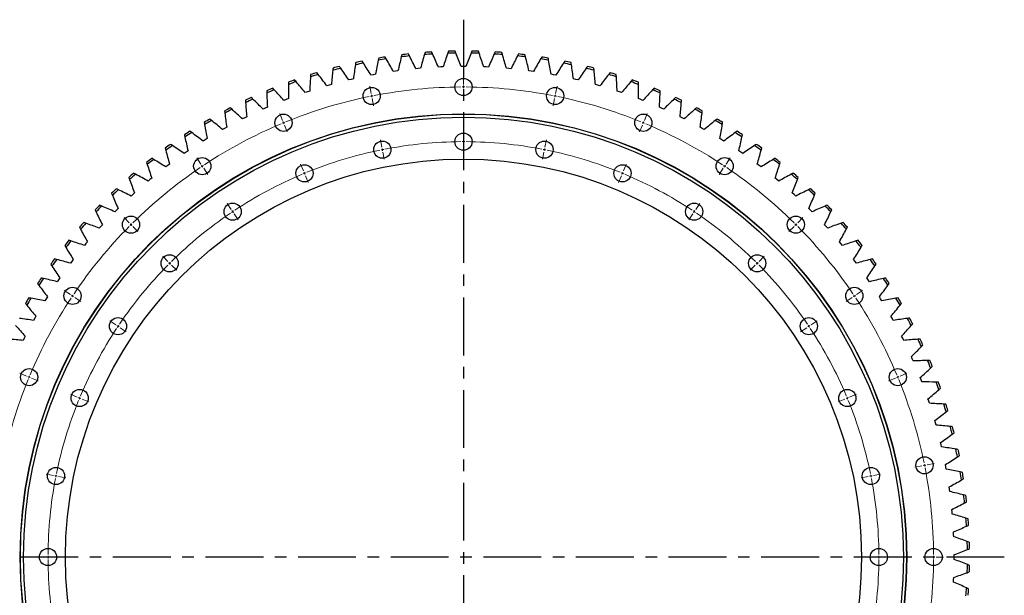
# Model space of a CAD drawing. Header units: millimetres. Extents: x 185 to 11179, y 22946 to 31910.
# Tile 3 of 16: x 2084 to 3974, y 25159 to 26264. Entities that reach past the tile are written whole.
import ezdxf

# ---------------------------------------------------------------- set-up
doc = ezdxf.new("R2010")
doc.units = ezdxf.units.MM
doc.header["$LTSCALE"] = 50
doc.linetypes.add('CENTER', pattern=[10.16, 6.35, -1.27, 1.27, -1.27])

msp = doc.modelspace()

# ---------------------------------------------------------------- linework, layer by layer
at = {"linetype": 'CENTER', "ltscale": 0.35}
for p, q in [((2936, 26264.5), (2936, 24201.2)), ((3974.3, 25232.8), (1897.7, 25232.8))]:
    msp.add_line(p, q, dxfattribs=at)
at = {"color": 7, "linetype": 'Continuous', "lineweight": 25}
for p, q in [((2767.3, 26159.6), (2762.9, 26158.8)), ((2805.8, 26165.8), (2801.3, 26165.2)), ((2810.3, 26166.4), (2805.8, 26165.8)), ((2849, 26170.8), (2844.5, 26170.4)), ((2853.6, 26171.2), (2849, 26170.8)), ((2892.5, 26173.9), (2887.9, 26173.6)), ((2897, 26174), (2892.5, 26173.9)), ((2936, 26174.9), (2931.4, 26174.8)), ((2940.5, 26174.8), (2936, 26174.9)), ((2979.5, 26173.9), (2974.9, 26174)), ((2984, 26173.6), (2979.5, 26173.9)), ((3022.9, 26170.8), (3018.4, 26171.2)), ((3027.4, 26170.4), (3022.9, 26170.8)), ((3066.1, 26165.8), (3061.6, 26166.4)), ((3070.6, 26165.2), (3066.1, 26165.8)), ((3109.1, 26158.8), (3104.6, 26159.6)), ((2720.3, 26149.8), (2715.9, 26148.8)), ((2724.7, 26150.8), (2720.3, 26149.8)), ((2762.9, 26158.8), (2758.4, 26158)), ((3113.5, 26158), (3109.1, 26158.8)), ((3151.6, 26149.8), (3147.2, 26150.8)), ((3156.1, 26148.8), (3151.6, 26149.8)), ((2636.6, 26126), (2632.3, 26124.6)), ((2640.9, 26127.4), (2636.6, 26126)), ((2678.2, 26138.9), (2673.8, 26137.6)), ((2682.5, 26140.1), (2678.2, 26138.9)), ((3193.8, 26138.9), (3189.4, 26140.1)), ((3198.1, 26137.6), (3193.8, 26138.9)), ((3235.3, 26126), (3231, 26127.4)), ((3239.6, 26124.6), (3235.3, 26126)), ((2595.7, 26111.2), (2591.4, 26109.6)), ((2599.9, 26112.9), (2595.7, 26111.2)), ((3276.3, 26111.2), (3272, 26112.9)), ((3280.5, 26109.6), (3276.3, 26111.2)), ((2555.5, 26094.6), (2551.3, 26092.7)), ((2559.6, 26096.4), (2555.5, 26094.6)), ((3316.5, 26094.6), (3312.3, 26096.4)), ((3320.6, 26092.7), (3316.5, 26094.6)), ((2516.1, 26076.1), (2512, 26074)), ((2520.1, 26078.1), (2516.1, 26076.1)), ((3355.9, 26076.1), (3351.8, 26078.1)), ((3359.9, 26074), (3355.9, 26076.1)), ((2477.6, 26055.8), (2473.6, 26053.6)), ((2481.5, 26058), (2477.6, 26055.8)), ((3394.4, 26055.8), (3390.4, 26058)), ((3398.3, 26053.6), (3394.4, 26055.8)), ((2440, 26033.8), (2436.2, 26031.3)), ((2443.9, 26036.1), (2440, 26033.8)), ((3431.9, 26033.8), (3428, 26036.1)), ((3435.7, 26031.3), (3431.9, 26033.8)), ((2403.6, 26010), (2399.9, 26007.4)), ((2407.3, 26012.5), (2403.6, 26010)), ((3468.4, 26010), (3464.6, 26012.5)), ((3472.1, 26007.4), (3468.4, 26010)), ((2368.3, 25984.6), (2364.7, 25981.8)), ((2371.9, 25987.3), (2368.3, 25984.6)), ((3503.7, 25984.6), (3500, 25987.3)), ((3507.3, 25981.8), (3503.7, 25984.6)), ((2334.1, 25957.6), (2330.7, 25954.6)), ((2337.7, 25960.4), (2334.1, 25957.6)), ((3537.8, 25957.6), (3534.3, 25960.4)), ((3541.3, 25954.6), (3537.8, 25957.6)), ((2301.3, 25929), (2298, 25925.9)), ((2304.7, 25932), (2301.3, 25929)), ((3570.6, 25929), (3567.2, 25932)), ((3573.9, 25925.9), (3570.6, 25929)), ((2269.8, 25898.9), (2266.7, 25895.7)), ((2273.1, 25902.1), (2269.8, 25898.9)), ((3602.1, 25898.9), (3598.9, 25902.1)), ((3605.3, 25895.7), (3602.1, 25898.9)), ((2239.8, 25867.5), (2236.8, 25864.1)), ((2242.9, 25870.8), (2239.8, 25867.5)), ((3632.1, 25867.5), (3629.1, 25870.8)), ((3635.2, 25864.1), (3632.1, 25867.5)), ((2214.1, 25838.1), (2211.2, 25834.6)), ((3660.7, 25834.6), (3657.8, 25838.1)), ((2211.2, 25834.6), (2208.3, 25831.1)), ((3663.6, 25831.1), (3660.7, 25834.6)), ((2184.2, 25800.5), (2181.5, 25796.9)), ((2187, 25804.1), (2184.2, 25800.5)), ((3687.7, 25800.5), (3685, 25804.1)), ((3690.4, 25796.9), (3687.7, 25800.5)), ((2158.8, 25765.2), (2156.2, 25761.4)), ((2161.4, 25768.9), (2158.8, 25765.2)), ((3713.2, 25765.2), (3710.6, 25768.9)), ((3715.7, 25761.4), (3713.2, 25765.2)), ((2135, 25728.7), (2132.7, 25724.9)), ((2137.4, 25732.6), (2135, 25728.7)), ((3736.9, 25728.7), (3734.5, 25732.6)), ((3739.3, 25724.9), (3736.9, 25728.7)), ((2113, 25691.2), (2110.8, 25687.2)), ((2115.2, 25695.2), (2113, 25691.2)), ((3759, 25691.2), (3756.7, 25695.2)), ((3761.1, 25687.2), (3759, 25691.2)), ((2092.7, 25652.7), (2090.7, 25648.6)), ((2094.7, 25656.8), (2092.7, 25652.7)), ((3779.3, 25652.7), (3777.2, 25656.8)), ((3781.2, 25648.6), (3779.3, 25652.7)), ((3797.7, 25613.3), (3795.9, 25617.5)), ((3799.5, 25609.2), (3797.7, 25613.3)), ((3814.4, 25573.1), (3812.7, 25577.3)), ((3816, 25568.9), (3814.4, 25573.1)), ((3829.2, 25532.2), (3827.7, 25536.5)), ((3830.6, 25527.9), (3829.2, 25532.2)), ((3842.1, 25490.6), (3840.8, 25495)), ((3843.3, 25486.2), (3842.1, 25490.6)), ((3853, 25448.5), (3851.9, 25452.9)), ((3854, 25444.1), (3853, 25448.5)), ((3862, 25405.9), (3861.1, 25410.4)), ((3862.8, 25401.4), (3862, 25405.9)), ((3869, 25363), (3868.3, 25367.5)), ((3869.6, 25358.5), (3869, 25363)), ((3874, 25319.7), (3873.5, 25324.3)), ((3874.4, 25315.2), (3874, 25319.7)), ((3877, 25276.3), (3876.8, 25280.9)), ((3877.2, 25271.8), (3877, 25276.3)), ((3878, 25232.8), (3878, 25237.4)), ((3878, 25228.3), (3878, 25232.8)), ((3876.8, 25184.8), (3877, 25189.3)), ((3877, 25189.3), (3877.2, 25193.8))]:
    msp.add_line(p, q, dxfattribs=at)
at = {"color": 0, "linetype": 'Continuous', "lineweight": 18}
for p, q in [((2936, 26140.3), (2936, 26154.3)), ((2758.9, 26122.9), (2756.2, 26136.6)), ((2936, 26135.3), (2936, 26137.8)), ((2936, 26135.3), (2936, 26132.8)), ((2936, 26130.3), (2936, 26116.3)), ((3113, 26122.9), (3115.7, 26136.6)), ((2759.9, 26118), (2759.4, 26120.4)), ((2759.9, 26118), (2760.4, 26115.5)), ((2760.9, 26113.1), (2763.6, 26099.3)), ((3111.1, 26113.1), (3108.3, 26099.3)), ((3112, 26118), (3111.5, 26115.5)), ((3112, 26118), (3112.5, 26120.4)), ((2588.7, 26071.2), (2583.3, 26084.2)), ((3283.3, 26071.2), (3288.6, 26084.2)), ((2590.6, 26066.6), (2589.6, 26068.9)), ((2590.6, 26066.6), (2591.6, 26064.3)), ((3281.3, 26066.6), (3280.4, 26064.3)), ((3281.3, 26066.6), (3282.3, 26068.9)), ((2592.5, 26062), (2597.9, 26049.1)), ((2936, 26035.3), (2936, 26049.3)), ((3279.4, 26062), (3274.1, 26049.1)), ((2779.4, 26019.9), (2776.7, 26033.6)), ((2936, 26030.3), (2936, 26032.8)), ((2936, 26030.3), (2936, 26027.8)), ((3092.5, 26019.9), (3095.3, 26033.6)), ((2780.4, 26015), (2779.9, 26017.4)), ((2780.4, 26015), (2780.9, 26012.5)), ((2781.4, 26010.1), (2784.1, 25996.4)), ((2936, 26025.3), (2936, 26011.3)), ((3090.6, 26010.1), (3087.8, 25996.4)), ((3091.5, 26015), (3091.1, 26012.5)), ((3091.5, 26015), (3092, 26017.4)), ((2431.8, 25987.4), (2424, 25999)), ((3440.1, 25987.4), (3447.9, 25999)), ((2434.6, 25983.2), (2433.2, 25985.3)), ((2434.6, 25983.2), (2436, 25981.1)), ((2437.3, 25979.1), (2445.1, 25967.4)), ((2628.9, 25974.2), (2623.5, 25987.2)), ((2630.8, 25969.6), (2629.8, 25971.9)), ((3241.2, 25969.6), (3242.1, 25971.9)), ((3243.1, 25974.2), (3248.4, 25987.2)), ((3434.6, 25979.1), (3426.8, 25967.4)), ((3437.4, 25983.2), (3436, 25981.1)), ((3437.4, 25983.2), (3438.8, 25985.3)), ((2630.8, 25969.6), (2631.7, 25967.3)), ((2632.7, 25965), (2638, 25952.1)), ((3239.2, 25965), (3233.9, 25952.1)), ((3241.2, 25969.6), (3240.2, 25967.3)), ((2490.1, 25900.1), (2482.3, 25911.7)), ((2492.9, 25895.9), (2491.5, 25898)), ((2492.9, 25895.9), (2494.3, 25893.8)), ((3379, 25895.9), (3377.6, 25893.8)), ((3379, 25895.9), (3380.4, 25898)), ((3381.8, 25900.1), (3389.6, 25911.7)), ((2294.3, 25874.5), (2284.4, 25884.4)), ((2495.7, 25891.8), (2503.5, 25880.1)), ((3376.3, 25891.8), (3368.5, 25880.1)), ((3577.7, 25874.5), (3587.6, 25884.4)), ((2297.8, 25871), (2296, 25872.7)), ((2297.8, 25871), (2299.6, 25869.2)), ((2301.3, 25867.4), (2311.2, 25857.5)), ((3570.6, 25867.4), (3560.7, 25857.5)), ((3574.1, 25871), (3572.4, 25869.2)), ((3574.1, 25871), (3575.9, 25872.7)), ((2368.5, 25800.3), (2358.6, 25810.2)), ((3503.4, 25800.3), (3513.3, 25810.2)), ((2372, 25796.7), (2370.3, 25798.5)), ((2372, 25796.7), (2373.8, 25795)), ((2375.6, 25793.2), (2385.5, 25783.3)), ((3496.3, 25793.2), (3486.4, 25783.3)), ((3499.9, 25796.7), (3498.1, 25795)), ((3499.9, 25796.7), (3501.7, 25798.5)), ((2181.4, 25737), (2169.8, 25744.8)), ((3690.5, 25737), (3702.2, 25744.8)), ((2185.6, 25734.2), (2183.5, 25735.6)), ((2185.6, 25734.2), (2187.6, 25732.8)), ((2189.7, 25731.4), (2201.4, 25723.7)), ((3682.2, 25731.4), (3670.6, 25723.7)), ((3686.4, 25734.2), (3684.3, 25732.8)), ((3686.4, 25734.2), (3688.4, 25735.6)), ((2268.7, 25678.7), (2257.1, 25686.4)), ((2272.9, 25675.9), (2270.8, 25677.3)), ((2272.9, 25675.9), (2274.9, 25674.5)), ((2277, 25673.1), (2288.7, 25665.3)), ((3594.9, 25673.1), (3583.3, 25665.3)), ((3599.1, 25675.9), (3597, 25674.5)), ((3599.1, 25675.9), (3601.1, 25677.3)), ((3603.2, 25678.7), (3614.9, 25686.4)), ((2097.5, 25580.1), (2084.6, 25585.5)), ((2102.2, 25578.2), (2099.9, 25579.1)), ((2102.2, 25578.2), (2104.5, 25577.2)), ((2106.8, 25576.3), (2119.7, 25570.9)), ((3765.1, 25576.3), (3752.2, 25570.9)), ((3769.8, 25578.2), (3767.5, 25577.2)), ((3769.8, 25578.2), (3772.1, 25579.1)), ((3774.4, 25580.1), (3787.3, 25585.5)), ((2194.6, 25539.9), (2181.6, 25545.3)), ((2199.2, 25538), (2196.9, 25539)), ((2199.2, 25538), (2201.5, 25537)), ((2203.8, 25536.1), (2216.7, 25530.7)), ((3668.1, 25536.1), (3655.2, 25530.7)), ((3672.8, 25538), (3670.4, 25537)), ((3672.8, 25538), (3675.1, 25539)), ((3677.4, 25539.9), (3690.3, 25545.3)), ((3816.2, 25407.9), (3802.5, 25405.2)), ((3821.1, 25408.9), (3818.7, 25408.4)), ((3821.1, 25408.9), (3823.6, 25409.4)), ((3826, 25409.9), (3839.8, 25412.6)), ((2148.9, 25389.4), (2135.2, 25392.1)), ((2153.8, 25388.4), (2151.3, 25388.9)), ((2153.8, 25388.4), (2156.2, 25387.9)), ((2158.7, 25387.4), (2172.4, 25384.7)), ((3713.2, 25387.4), (3699.5, 25384.7)), ((3718.1, 25388.4), (3715.7, 25387.9)), ((3718.1, 25388.4), (3720.6, 25388.9)), ((3723, 25389.4), (3736.8, 25392.1)), ((2133.5, 25232.8), (2119.5, 25232.8)), ((2138.5, 25232.8), (2136, 25232.8)), ((2138.5, 25232.8), (2141, 25232.8)), ((2143.5, 25232.8), (2157.5, 25232.8)), ((3728.5, 25232.8), (3714.5, 25232.8)), ((3733.5, 25232.8), (3731, 25232.8)), ((3733.5, 25232.8), (3736, 25232.8)), ((3738.5, 25232.8), (3752.5, 25232.8)), ((3833.5, 25232.8), (3819.5, 25232.8)), ((3838.5, 25232.8), (3836, 25232.8)), ((3838.5, 25232.8), (3841, 25232.8)), ((3843.5, 25232.8), (3857.5, 25232.8))]:
    msp.add_line(p, q, dxfattribs=at)
at = {"color": 7, "linetype": 'Continuous', "lineweight": 25}
for centre, radius in [((2936, 26135.3), 16.5), ((2759.9, 26118), 16.5), ((3112, 26118), 16.5), ((2936, 25232.8), 851), ((2936, 25232.8), 850.5), ((2936, 25232.8), 844.5), ((2590.6, 26066.6), 16.5), ((3281.3, 26066.6), 16.5), ((2936, 26030.3), 16.5), ((2780.4, 26015), 16.5), ((3091.5, 26015), 16.5), ((2936, 25232.8), 764), ((2434.6, 25983.2), 16.5), ((3437.4, 25983.2), 16.5), ((2630.8, 25969.6), 16.5), ((3241.2, 25969.6), 16.5), ((2492.9, 25895.9), 16.5), ((3379, 25895.9), 16.5), ((2297.8, 25871), 16.5), ((3574.1, 25871), 16.5), ((2372, 25796.7), 16.5), ((3499.9, 25796.7), 16.5), ((2185.6, 25734.2), 16.5), ((3686.4, 25734.2), 16.5), ((2272.9, 25675.9), 16.5), ((3599.1, 25675.9), 16.5), ((2102.2, 25578.2), 16.5), ((3769.8, 25578.2), 16.5), ((2199.2, 25538), 16.5), ((3672.8, 25538), 16.5), ((3821.1, 25408.9), 16.5), ((2153.8, 25388.4), 16.5), ((3718.1, 25388.4), 16.5), ((2138.5, 25232.8), 16.5), ((3733.5, 25232.8), 16.5), ((3838.5, 25232.8), 16.5)]:
    msp.add_circle(centre, radius, dxfattribs=at)
for radius, start, end in [(971.6, 96.2499, 96.9855), (967.6, 93.5103, 94.431), (971.6, 93.6028, 94.3384), (967.6, 90.8632, 91.7839), (971.6, 90.9558, 91.6913), (967.6, 88.2161, 89.1369), (971.6, 88.3087, 89.0443), (967.6, 85.5691, 86.4898), (971.6, 85.6617, 86.3972), (971.6, 83.0146, 83.7502), (967.6, 101.4514, 102.3722), (971.6, 101.544, 102.2796), (967.6, 98.8044, 99.7251), (971.6, 98.897, 99.6325), (967.6, 96.1573, 97.078), (967.6, 82.922, 83.8427), (967.6, 80.275, 81.1957), (971.6, 80.3675, 81.1031), (967.6, 77.6279, 78.5486), (971.6, 77.7205, 78.456), (971.6, 106.8381, 107.5737), (967.6, 104.0985, 105.0192), (971.6, 104.1911, 104.9266), (967.6, 74.9808, 75.9016), (971.6, 75.0734, 75.809), (971.6, 72.4264, 73.1619), (971.6, 109.4852, 110.2207), (967.6, 109.3926, 110.3133), (967.6, 106.7456, 107.6663), (967.6, 72.3338, 73.2545), (967.6, 69.6867, 70.6075), (971.6, 69.7793, 70.5149), (971.6, 112.1323, 112.8678), (967.6, 112.0397, 112.9604), (967.6, 67.0397, 67.9604), (971.6, 67.1323, 67.8678), (971.6, 114.7793, 115.5149), (967.6, 114.6867, 115.6075), (967.6, 64.3926, 65.3133), (971.6, 64.4852, 65.2207), (971.6, 117.4264, 118.1619), (967.6, 117.3338, 118.2545), (967.6, 61.7456, 62.6663), (971.6, 61.8381, 62.5737), (971.6, 120.0734, 120.809), (967.6, 119.9808, 120.9016), (967.6, 59.0985, 60.0192), (971.6, 59.1911, 59.9266), (971.6, 122.7205, 123.456), (967.6, 122.6279, 123.5486), (967.6, 56.4514, 57.3722), (971.6, 56.544, 57.2796), (971.6, 125.3675, 126.1031), (967.6, 125.275, 126.1957), (967.6, 53.8044, 54.7251), (971.6, 53.897, 54.6325), (971.6, 128.0146, 128.7502), (967.6, 127.922, 128.8427), (967.6, 51.1573, 52.078), (971.6, 51.2499, 51.9855), (971.6, 130.6617, 131.3972), (967.6, 130.5691, 131.4898), (967.6, 48.5103, 49.431), (971.6, 48.6028, 49.3384), (971.6, 133.3087, 134.0443), (967.6, 133.2161, 134.1369), (967.6, 45.8632, 46.7839), (971.6, 45.9558, 46.6913), (971.6, 135.9558, 136.6913), (967.6, 135.8632, 136.7839), (967.6, 43.2161, 44.1369), (971.6, 43.3087, 44.0443), (971.6, 138.6028, 139.3384), (967.6, 138.5103, 139.431), (967.6, 40.5691, 41.4898), (971.6, 40.6617, 41.3972), (971.6, 141.2499, 141.9855), (967.6, 141.1573, 142.078), (967.6, 37.922, 38.8427), (971.6, 38.0146, 38.7502), (971.6, 143.897, 144.6325), (967.6, 143.8044, 144.7251), (967.6, 35.275, 36.1957), (971.6, 35.3675, 36.1031), (971.6, 146.544, 147.2796), (967.6, 146.4514, 147.3722), (967.6, 32.6279, 33.5486), (971.6, 32.7205, 33.456), (971.6, 149.1911, 149.9266), (967.6, 149.0985, 150.0192), (967.6, 29.9808, 30.9016), (971.6, 30.0734, 30.809), (967.6, 27.3338, 28.2545), (971.6, 27.4264, 28.1619), (967.6, 24.6867, 25.6075), (971.6, 24.7793, 25.5149), (967.6, 22.0397, 22.9604), (971.6, 22.1323, 22.8678), (967.6, 19.3926, 20.3133), (971.6, 19.4852, 20.2207), (967.6, 16.7456, 17.6663), (971.6, 16.8381, 17.5737), (967.6, 14.0985, 15.0192), (971.6, 14.1911, 14.9266), (967.6, 11.4514, 12.3722), (971.6, 11.544, 12.2796), (967.6, 8.8044, 9.7251), (971.6, 8.897, 9.6325), (967.6, 6.1573, 7.078), (971.6, 6.2499, 6.9855), (967.6, 3.5103, 4.431), (971.6, 3.6028, 4.3384), (967.6, 0.8632, 1.7839), (971.6, 0.9558, 1.6913), (967.6, 358.2161, 359.1369), (971.6, 358.3087, 359.0443), (967.6, 355.5691, 356.4898), (971.6, 355.6617, 356.3972)]:
    msp.add_arc((2936, 25232.8), radius, start, end, dxfattribs=at)
at = {"color": 0, "linetype": 'Continuous', "lineweight": 18}
for radius, start, end in [(902.5, 90.3174, 100.9326), (902.5, 90, 90.1587), (902.5, 89.8413, 90), (902.5, 79.0674, 89.6826), (902.5, 101.5674, 112.1826), (902.5, 101.25, 101.4087), (902.5, 101.0913, 101.25), (902.5, 78.75, 78.9087), (902.5, 78.5913, 78.75), (902.5, 67.8174, 78.4326), (902.5, 112.5, 112.6587), (902.5, 112.3413, 112.5), (902.5, 67.5, 67.6587), (902.5, 67.3413, 67.5), (902.5, 112.8174, 123.4326), (902.5, 56.5674, 67.1826), (797.5, 90.3592, 100.8908), (797.5, 90, 90.1796), (797.5, 89.8204, 90), (797.5, 79.1092, 89.6408), (797.5, 101.6092, 112.1408), (797.5, 101.25, 101.4296), (797.5, 101.0704, 101.25), (797.5, 78.75, 78.9296), (797.5, 78.5704, 78.75), (797.5, 67.8592, 78.3908), (902.5, 124.0674, 134.6826), (902.5, 123.75, 123.9087), (902.5, 123.5913, 123.75), (797.5, 112.3204, 112.5), (797.5, 67.5, 67.6796), (902.5, 56.25, 56.4087), (902.5, 56.0913, 56.25), (902.5, 45.3174, 55.9326), (797.5, 112.8592, 123.3908), (797.5, 112.5, 112.6796), (797.5, 67.3204, 67.5), (797.5, 56.6092, 67.1408), (797.5, 123.75, 123.9296), (797.5, 123.5704, 123.75), (797.5, 56.25, 56.4296), (797.5, 56.0704, 56.25), (797.5, 124.1092, 134.6408), (797.5, 45.3592, 55.8908), (902.5, 135.3174, 145.9326), (902.5, 135, 135.1587), (902.5, 134.8413, 135), (902.5, 45, 45.1587), (902.5, 44.8413, 45), (902.5, 34.0674, 44.6826), (797.5, 135.3592, 145.8908), (797.5, 135, 135.1796), (797.5, 134.8204, 135), (797.5, 45, 45.1796), (797.5, 44.8204, 45), (797.5, 34.1092, 44.6408), (902.5, 146.5674, 157.1826), (902.5, 146.25, 146.4087), (902.5, 146.0913, 146.25), (902.5, 33.75, 33.9087), (902.5, 33.5913, 33.75), (902.5, 22.8174, 33.4326), (797.5, 146.6092, 157.1408), (797.5, 146.25, 146.4296), (797.5, 146.0704, 146.25), (797.5, 33.75, 33.9296), (797.5, 33.5704, 33.75), (797.5, 22.8592, 33.3908), (902.5, 157.8174, 168.4326), (902.5, 157.5, 157.6587), (902.5, 157.3413, 157.5), (902.5, 22.5, 22.6587), (902.5, 22.3413, 22.5), (902.5, 11.5674, 22.1826), (797.5, 157.5, 157.6796), (797.5, 157.3204, 157.5), (797.5, 22.5, 22.6796), (797.5, 22.3204, 22.5), (797.5, 157.8592, 168.3908), (797.5, 11.6092, 22.1408), (902.5, 11.25, 11.4087), (902.5, 11.0913, 11.25), (902.5, 0.3174, 10.9326), (797.5, 168.75, 168.9296), (797.5, 168.5704, 168.75), (797.5, 11.25, 11.4296), (797.5, 11.0704, 11.25), (797.5, 169.1092, 179.6408), (797.5, 0.3592, 10.8908), (797.5, 179.8204, 180), (797.5, 0, 0.1796), (902.5, 0, 0.1587), (797.5, 180, 180.1796), (797.5, 180.3592, 190.8908), (797.5, 349.1092, 359.6408), (797.5, 359.8204, 0), (902.5, 349.0674, 359.6826), (902.5, 359.8413, 0)]:
    msp.add_arc((2936, 25232.8), radius, start, end, dxfattribs=at)
at = {"color": 7, "linetype": 'Continuous', "lineweight": 25}
for points in [[(2832.2, 26194.8), (2831.5, 26196.1), (2830.9, 26197.4), (2830.2, 26198.6)], [(2861.2, 26197.5), (2858.6, 26188.8), (2856, 26180), (2853.6, 26171.2)], [(2862.5, 26201.6), (2862, 26200.3), (2861.6, 26198.9), (2861.2, 26197.5)], [(2876.7, 26198.6), (2876.1, 26199.9), (2875.5, 26201.2), (2874.9, 26202.5)], [(2887.9, 26173.6), (2884.3, 26182), (2880.6, 26190.3), (2876.7, 26198.6)], [(2905.8, 26199.9), (2902.8, 26191.3), (2899.8, 26182.7), (2897, 26174)], [(2907.3, 26204), (2906.8, 26202.6), (2906.3, 26201.3), (2905.8, 26199.9)], [(2921.4, 26200.3), (2920.8, 26201.6), (2920.3, 26203), (2919.8, 26204.3)], [(2931.4, 26174.8), (2928.2, 26183.4), (2924.8, 26191.9), (2921.4, 26200.3)], [(2950.5, 26200.3), (2947.1, 26191.9), (2943.7, 26183.4), (2940.5, 26174.8)], [(2952.2, 26204.3), (2951.6, 26203), (2951.1, 26201.6), (2950.5, 26200.3)], [(2966.1, 26199.9), (2965.6, 26201.3), (2965.1, 26202.6), (2964.6, 26204)], [(2974.9, 26174), (2972.1, 26182.7), (2969.1, 26191.3), (2966.1, 26199.9)], [(2995.2, 26198.6), (2991.4, 26190.3), (2987.6, 26182), (2984, 26173.6)], [(2997, 26202.5), (2996.4, 26201.2), (2995.8, 26199.9), (2995.2, 26198.6)], [(3010.7, 26197.5), (3010.3, 26198.9), (3009.9, 26200.3), (3009.5, 26201.6)], [(3018.4, 26171.2), (3015.9, 26180), (3013.4, 26188.8), (3010.7, 26197.5)], [(3041.7, 26198.6), (3041.1, 26197.4), (3040.4, 26196.1), (3039.7, 26194.8)], [(2729.3, 26182.2), (2729.1, 26180.8), (2728.9, 26179.4), (2728.6, 26177.9)], [(2743.9, 26181.2), (2743.1, 26182.4), (2742.3, 26183.6), (2741.5, 26184.8)], [(2758.4, 26158), (2753.7, 26165.7), (2748.8, 26173.5), (2743.9, 26181.2)], [(2772.5, 26186.5), (2770.7, 26177.6), (2769, 26168.6), (2767.3, 26159.6)], [(2773.4, 26190.7), (2773.1, 26189.3), (2772.8, 26187.9), (2772.5, 26186.5)], [(2787.9, 26189), (2787.1, 26190.3), (2786.4, 26191.5), (2785.7, 26192.7)], [(2801.3, 26165.2), (2796.9, 26173.2), (2792.4, 26181.1), (2787.9, 26189)], [(2816.7, 26193), (2814.5, 26184.2), (2812.3, 26175.3), (2810.3, 26166.4)], [(2817.8, 26197.2), (2817.4, 26195.8), (2817.1, 26194.4), (2816.7, 26193)], [(2844.5, 26170.4), (2840.5, 26178.6), (2836.4, 26186.7), (2832.2, 26194.8)], [(3039.7, 26194.8), (3035.5, 26186.7), (3031.4, 26178.6), (3027.4, 26170.4)], [(3055.2, 26193), (3054.8, 26194.4), (3054.5, 26195.8), (3054.1, 26197.2)], [(3061.6, 26166.4), (3059.6, 26175.3), (3057.4, 26184.2), (3055.2, 26193)], [(3084.1, 26189), (3079.5, 26181.1), (3075, 26173.2), (3070.6, 26165.2)], [(3086.2, 26192.7), (3085.5, 26191.5), (3084.8, 26190.3), (3084.1, 26189)], [(3099.4, 26186.5), (3099.1, 26187.9), (3098.8, 26189.3), (3098.5, 26190.7)], [(3104.6, 26159.6), (3103, 26168.6), (3101.2, 26177.6), (3099.4, 26186.5)], [(3128.1, 26181.2), (3123.1, 26173.5), (3118.3, 26165.7), (3113.5, 26158)], [(3130.4, 26184.8), (3129.6, 26183.6), (3128.8, 26182.4), (3128.1, 26181.2)], [(3143.3, 26177.9), (3143.1, 26179.4), (3142.8, 26180.8), (3142.6, 26182.2)], [(2657.2, 26159.4), (2656.3, 26160.5), (2655.4, 26161.6), (2654.5, 26162.8)], [(2685.2, 26167.4), (2684.2, 26158.3), (2683.3, 26149.2), (2682.5, 26140.1)], [(2685.7, 26171.6), (2685.5, 26170.2), (2685.4, 26168.8), (2685.2, 26167.4)], [(2700.3, 26171.3), (2699.4, 26172.4), (2698.6, 26173.6), (2697.8, 26174.8)], [(2715.9, 26148.8), (2710.8, 26156.3), (2705.6, 26163.8), (2700.3, 26171.3)], [(2728.6, 26177.9), (2727.2, 26168.9), (2725.9, 26159.9), (2724.7, 26150.8)], [(3147.2, 26150.8), (3146, 26159.9), (3144.7, 26168.9), (3143.3, 26177.9)], [(3171.7, 26171.3), (3166.4, 26163.8), (3161.2, 26156.3), (3156.1, 26148.8)], [(3174.2, 26174.8), (3173.3, 26173.6), (3172.5, 26172.4), (3171.7, 26171.3)], [(3186.7, 26167.4), (3186.6, 26168.8), (3186.4, 26170.2), (3186.2, 26171.6)], [(3189.4, 26140.1), (3188.6, 26149.2), (3187.7, 26158.3), (3186.7, 26167.4)], [(3217.4, 26162.8), (3216.5, 26161.6), (3215.6, 26160.5), (3214.8, 26159.4)], [(2600.1, 26144.5), (2600.1, 26143.1), (2600.1, 26141.7), (2600.1, 26140.2)], [(2614.7, 26145.5), (2613.7, 26146.6), (2612.8, 26147.7), (2611.9, 26148.8)], [(2632.3, 26124.6), (2626.5, 26131.6), (2620.6, 26138.6), (2614.7, 26145.5)], [(2642.3, 26154.8), (2641.7, 26145.7), (2641.3, 26136.6), (2640.9, 26127.4)], [(2642.6, 26159.1), (2642.5, 26157.6), (2642.4, 26156.2), (2642.3, 26154.8)], [(2673.8, 26137.6), (2668.4, 26144.9), (2662.8, 26152.2), (2657.2, 26159.4)], [(3214.8, 26159.4), (3209.1, 26152.2), (3203.6, 26144.9), (3198.1, 26137.6)], [(3229.6, 26154.8), (3229.5, 26156.2), (3229.4, 26157.6), (3229.3, 26159.1)], [(3231, 26127.4), (3230.7, 26136.6), (3230.2, 26145.7), (3229.6, 26154.8)], [(3257.2, 26145.5), (3251.3, 26138.6), (3245.4, 26131.6), (3239.6, 26124.6)], [(3260.1, 26148.8), (3259.1, 26147.7), (3258.2, 26146.6), (3257.2, 26145.5)], [(3271.9, 26140.2), (3271.8, 26141.7), (3271.8, 26143.1), (3271.8, 26144.5)], [(2558.4, 26128.1), (2558.4, 26126.6), (2558.5, 26125.2), (2558.5, 26123.8)], [(2558.5, 26123.8), (2558.8, 26114.6), (2559.1, 26105.5), (2559.6, 26096.4)], [(2572.9, 26129.7), (2571.9, 26130.7), (2570.9, 26131.8), (2569.9, 26132.8)], [(2591.4, 26109.6), (2585.3, 26116.4), (2579.1, 26123.1), (2572.9, 26129.7)], [(2600.1, 26140.2), (2599.9, 26131.1), (2599.8, 26122), (2599.9, 26112.9)], [(3272, 26112.9), (3272.1, 26122), (3272, 26131.1), (3271.9, 26140.2)], [(3299.1, 26129.7), (3292.8, 26123.1), (3286.6, 26116.4), (3280.5, 26109.6)], [(3302, 26132.8), (3301, 26131.8), (3300, 26130.7), (3299.1, 26129.7)], [(3312.3, 26096.4), (3312.8, 26105.5), (3313.2, 26114.6), (3313.4, 26123.8)], [(3313.4, 26123.8), (3313.5, 26125.2), (3313.5, 26126.6), (3313.5, 26128.1)], [(2517.5, 26109.7), (2517.6, 26108.2), (2517.7, 26106.8), (2517.8, 26105.4)], [(2517.8, 26105.4), (2518.4, 26096.3), (2519.2, 26087.2), (2520.1, 26078.1)], [(2531.8, 26112), (2530.8, 26113), (2529.8, 26114), (2528.7, 26115)], [(2551.3, 26092.7), (2544.9, 26099.2), (2538.4, 26105.6), (2531.8, 26112)], [(3340.1, 26112), (3333.5, 26105.6), (3327, 26099.2), (3320.6, 26092.7)], [(3343.2, 26115), (3342.2, 26114), (3341.1, 26113), (3340.1, 26112)], [(3351.8, 26078.1), (3352.7, 26087.2), (3353.5, 26096.3), (3354.2, 26105.4)], [(3354.2, 26105.4), (3354.3, 26106.8), (3354.4, 26108.2), (3354.5, 26109.7)], [(2477.4, 26089.4), (2477.6, 26088), (2477.7, 26086.6), (2477.9, 26085.1)], [(2477.9, 26085.1), (2479, 26076.1), (2480.2, 26067), (2481.5, 26058)], [(2491.7, 26092.4), (2490.6, 26093.3), (2489.5, 26094.3), (2488.4, 26095.2)], [(2512, 26074), (2505.3, 26080.2), (2498.5, 26086.3), (2491.7, 26092.4)], [(3380.3, 26092.4), (3373.4, 26086.3), (3366.6, 26080.2), (3359.9, 26074)], [(3383.5, 26095.2), (3382.4, 26094.3), (3381.3, 26093.3), (3380.3, 26092.4)], [(3390.4, 26058), (3391.7, 26067), (3392.9, 26076.1), (3394, 26085.1)], [(3394, 26085.1), (3394.2, 26086.6), (3394.4, 26088), (3394.5, 26089.4)], [(2438.3, 26067.3), (2438.6, 26065.9), (2438.8, 26064.5), (2439, 26063.1)], [(2452.4, 26070.9), (2451.3, 26071.8), (2450.2, 26072.7), (2449.1, 26073.6)], [(2473.6, 26053.6), (2466.6, 26059.4), (2459.6, 26065.2), (2452.4, 26070.9)], [(3419.5, 26070.9), (3412.4, 26065.2), (3405.3, 26059.4), (3398.3, 26053.6)], [(3422.8, 26073.6), (3421.7, 26072.7), (3420.6, 26071.8), (3419.5, 26070.9)], [(3432.9, 26063.1), (3433.1, 26064.5), (3433.4, 26065.9), (3433.6, 26067.3)], [(2414.3, 26047.7), (2413.1, 26048.6), (2411.9, 26049.4), (2410.8, 26050.2)], [(2436.2, 26031.3), (2429, 26036.9), (2421.6, 26042.3), (2414.3, 26047.7)], [(2439, 26063.1), (2440.6, 26054.1), (2442.2, 26045.1), (2443.9, 26036.1)], [(3428, 26036.1), (3429.7, 26045.1), (3431.4, 26054.1), (3432.9, 26063.1)], [(3457.7, 26047.7), (3450.3, 26042.3), (3443, 26036.9), (3435.7, 26031.3)], [(3461.2, 26050.2), (3460, 26049.4), (3458.8, 26048.6), (3457.7, 26047.7)], [(2400.3, 26043.4), (2400.6, 26042), (2400.9, 26040.6), (2401.2, 26039.2)], [(2401.2, 26039.2), (2403.2, 26030.3), (2405.2, 26021.4), (2407.3, 26012.5)], [(3464.6, 26012.5), (3466.7, 26021.4), (3468.8, 26030.3), (3470.7, 26039.2)], [(3470.7, 26039.2), (3471, 26040.6), (3471.3, 26042), (3471.6, 26043.4)], [(2363.5, 26017.8), (2363.8, 26016.4), (2364.2, 26015.1), (2364.6, 26013.7)], [(2364.6, 26013.7), (2366.9, 26004.8), (2369.3, 25996.1), (2371.9, 25987.3)], [(2377.2, 26022.8), (2376, 26023.5), (2374.8, 26024.3), (2373.6, 26025.1)], [(2399.9, 26007.4), (2392.4, 26012.6), (2384.8, 26017.7), (2377.2, 26022.8)], [(3494.8, 26022.8), (3487.1, 26017.7), (3479.6, 26012.6), (3472.1, 26007.4)], [(3498.3, 26025.1), (3497.1, 26024.3), (3495.9, 26023.5), (3494.8, 26022.8)], [(3500, 25987.3), (3502.6, 25996.1), (3505, 26004.8), (3507.4, 26013.7)], [(3507.4, 26013.7), (3507.7, 26015.1), (3508.1, 26016.4), (3508.5, 26017.8)], [(2327.8, 25990.5), (2328.2, 25989.2), (2328.7, 25987.8), (2329.1, 25986.5)], [(2341.3, 25996.1), (2340.1, 25996.8), (2338.8, 25997.6), (2337.6, 25998.3)], [(2364.7, 25981.8), (2356.9, 25986.7), (2349.1, 25991.4), (2341.3, 25996.1)], [(3530.6, 25996.1), (3522.8, 25991.4), (3515, 25986.7), (3507.3, 25981.8)], [(3534.3, 25998.3), (3533.1, 25997.6), (3531.9, 25996.8), (3530.6, 25996.1)], [(3542.8, 25986.5), (3543.3, 25987.8), (3543.7, 25989.2), (3544.1, 25990.5)], [(2329.1, 25986.5), (2331.8, 25977.7), (2334.7, 25969.1), (2337.7, 25960.4)], [(3534.3, 25960.4), (3537.2, 25969.1), (3540.1, 25977.7), (3542.8, 25986.5)], [(2293.5, 25961.7), (2294, 25960.3), (2294.4, 25959), (2294.9, 25957.6)], [(2294.9, 25957.6), (2298.1, 25949), (2301.3, 25940.5), (2304.7, 25932)], [(2306.7, 25967.8), (2305.4, 25968.5), (2304.1, 25969.2), (2302.9, 25969.8)], [(2330.7, 25954.6), (2322.7, 25959.1), (2314.7, 25963.5), (2306.7, 25967.8)], [(3565.3, 25967.8), (3557.2, 25963.5), (3549.2, 25959.1), (3541.3, 25954.6)], [(3569.1, 25969.8), (3567.8, 25969.2), (3566.5, 25968.5), (3565.3, 25967.8)], [(3567.2, 25932), (3570.6, 25940.5), (3573.8, 25949), (3577, 25957.6)], [(3577, 25957.6), (3577.5, 25959), (3578, 25960.3), (3578.5, 25961.7)], [(2273.4, 25938), (2272.1, 25938.6), (2270.8, 25939.2), (2269.5, 25939.8)], [(2298, 25925.9), (2289.8, 25930), (2281.6, 25934.1), (2273.4, 25938)], [(3598.5, 25938), (3590.3, 25934.1), (3582.1, 25930), (3573.9, 25925.9)], [(3602.4, 25939.8), (3601.1, 25939.2), (3599.8, 25938.6), (3598.5, 25938)], [(2260.5, 25931.2), (2261, 25929.9), (2261.6, 25928.6), (2262.2, 25927.2)], [(2262.2, 25927.2), (2265.7, 25918.8), (2269.3, 25910.5), (2273.1, 25902.1)], [(3598.9, 25902.1), (3602.6, 25910.5), (3606.2, 25918.8), (3609.8, 25927.2)], [(3609.8, 25927.2), (3610.3, 25928.6), (3610.9, 25929.9), (3611.4, 25931.2)], [(2229, 25899.3), (2229.6, 25898), (2230.2, 25896.7), (2230.8, 25895.4)], [(2230.8, 25895.4), (2234.7, 25887.1), (2238.7, 25878.9), (2242.9, 25870.8)], [(2241.5, 25906.6), (2240.2, 25907.2), (2238.9, 25907.7), (2237.6, 25908.3)], [(2266.7, 25895.7), (2258.3, 25899.4), (2250, 25903.1), (2241.5, 25906.6)], [(3630.4, 25906.6), (3622, 25903.1), (3613.6, 25899.4), (3605.3, 25895.7)], [(3629.1, 25870.8), (3633.2, 25878.9), (3637.2, 25887.1), (3641.1, 25895.4)], [(3634.4, 25908.3), (3633, 25907.7), (3631.7, 25907.2), (3630.4, 25906.6)], [(3641.1, 25895.4), (3641.7, 25896.7), (3642.4, 25898), (3643, 25899.3)], [(2198.9, 25865.9), (2199.6, 25864.6), (2200.3, 25863.4), (2201, 25862.1)], [(2201, 25862.1), (2205.3, 25854.1), (2209.7, 25846.1), (2214.1, 25838.1)], [(2211.2, 25873.8), (2209.8, 25874.3), (2208.5, 25874.8), (2207.1, 25875.3)], [(2236.8, 25864.1), (2228.3, 25867.4), (2219.7, 25870.7), (2211.2, 25873.8)], [(3660.8, 25873.8), (3652.2, 25870.7), (3643.7, 25867.4), (3635.2, 25864.1)], [(3657.8, 25838.1), (3662.3, 25846.1), (3666.7, 25854.1), (3671, 25862.1)], [(3664.8, 25875.3), (3663.5, 25874.8), (3662.1, 25874.3), (3660.8, 25873.8)], [(3671, 25862.1), (3671.7, 25863.4), (3672.3, 25864.6), (3673, 25865.9)], [(2182.3, 25839.7), (2181, 25840.1), (2179.6, 25840.5), (2178.2, 25841)], [(2208.3, 25831.1), (2199.7, 25834.1), (2191, 25836.9), (2182.3, 25839.7)], [(3689.6, 25839.7), (3680.9, 25836.9), (3672.2, 25834.1), (3663.6, 25831.1)], [(3693.7, 25841), (3692.3, 25840.5), (3691, 25840.1), (3689.6, 25839.7)], [(2170.5, 25831.2), (2171.2, 25830), (2171.9, 25828.7), (2172.7, 25827.5)], [(2172.7, 25827.5), (2177.3, 25819.6), (2182.1, 25811.9), (2187, 25804.1)], [(3685, 25804.1), (3689.8, 25811.9), (3694.6, 25819.6), (3699.3, 25827.5)], [(3699.3, 25827.5), (3700, 25828.7), (3700.7, 25830), (3701.4, 25831.2)], [(2155.1, 25804.2), (2153.7, 25804.6), (2152.3, 25805), (2151, 25805.3)], [(2181.5, 25796.9), (2172.7, 25799.4), (2163.9, 25801.9), (2155.1, 25804.2)], [(3716.8, 25804.2), (3708, 25801.9), (3699.2, 25799.4), (3690.4, 25796.9)], [(3721, 25805.3), (3719.6, 25805), (3718.2, 25804.6), (3716.8, 25804.2)], [(2143.7, 25795.2), (2144.5, 25794), (2145.2, 25792.8), (2146, 25791.6)], [(2146, 25791.6), (2151.1, 25784), (2156.2, 25776.4), (2161.4, 25768.9)], [(3710.6, 25768.9), (3715.8, 25776.4), (3720.9, 25784), (3725.9, 25791.6)], [(3725.9, 25791.6), (3726.7, 25792.8), (3727.5, 25794), (3728.3, 25795.2)], [(2129.6, 25767.6), (2128.2, 25767.9), (2126.8, 25768.2), (2125.4, 25768.5)], [(2156.2, 25761.4), (2147.4, 25763.6), (2138.5, 25765.6), (2129.6, 25767.6)], [(3742.4, 25767.6), (3733.5, 25765.6), (3724.6, 25763.6), (3715.7, 25761.4)], [(3746.6, 25768.5), (3745.2, 25768.2), (3743.8, 25767.9), (3742.4, 25767.6)], [(2118.5, 25758), (2119.4, 25756.8), (2120.2, 25755.7), (2121.1, 25754.5)], [(2121.1, 25754.5), (2126.4, 25747.1), (2131.9, 25739.8), (2137.4, 25732.6)], [(3734.5, 25732.6), (3740, 25739.8), (3745.5, 25747.1), (3750.9, 25754.5)], [(3750.9, 25754.5), (3751.7, 25755.7), (3752.6, 25756.8), (3753.4, 25758)], [(2105.7, 25729.7), (2104.3, 25730), (2102.9, 25730.2), (2101.5, 25730.4)], [(2132.7, 25724.9), (2123.7, 25726.6), (2114.7, 25728.2), (2105.7, 25729.7)], [(3766.2, 25729.7), (3757.2, 25728.2), (3748.2, 25726.6), (3739.3, 25724.9)], [(3770.5, 25730.4), (3769, 25730.2), (3767.6, 25730), (3766.2, 25729.7)], [(2095.2, 25719.7), (2096, 25718.6), (2096.9, 25717.5), (2097.8, 25716.3)], [(2097.8, 25716.3), (2103.5, 25709.2), (2109.3, 25702.2), (2115.2, 25695.2)], [(3756.7, 25695.2), (3762.6, 25702.2), (3768.4, 25709.2), (3774.1, 25716.3)], [(3774.1, 25716.3), (3775, 25717.5), (3775.9, 25718.6), (3776.8, 25719.7)], [(2110.8, 25687.2), (2101.8, 25688.6), (2092.7, 25689.8), (2083.7, 25690.9)], [(3788.3, 25690.9), (3779.2, 25689.8), (3770.2, 25688.6), (3761.1, 25687.2)], [(3792.5, 25691.4), (3791.1, 25691.2), (3789.7, 25691), (3788.3, 25690.9)], [(2076.4, 25677.1), (2082.4, 25670.3), (2088.5, 25663.5), (2094.7, 25656.8)], [(3777.2, 25656.8), (3783.4, 25663.5), (3789.5, 25670.3), (3795.5, 25677.1)], [(3795.5, 25677.1), (3796.5, 25678.2), (3797.4, 25679.3), (3798.4, 25680.3)], [(2090.7, 25648.6), (2081.6, 25649.5), (2072.5, 25650.3), (2063.4, 25651)], [(3808.5, 25651), (3799.4, 25650.3), (3790.3, 25649.5), (3781.2, 25648.6)], [(3812.8, 25651.3), (3811.4, 25651.2), (3810, 25651.1), (3808.5, 25651)], [(3795.9, 25617.5), (3802.4, 25623.9), (3808.8, 25630.4), (3815.1, 25636.9)], [(3815.1, 25636.9), (3816.1, 25638), (3817.1, 25639), (3818.1, 25640)], [(3826.9, 25610.3), (3817.8, 25610), (3808.7, 25609.6), (3799.5, 25609.2)], [(3812.7, 25577.3), (3819.5, 25583.4), (3826.2, 25589.6), (3832.9, 25595.9)], [(3831.2, 25610.4), (3829.8, 25610.3), (3828.3, 25610.3), (3826.9, 25610.3)], [(3832.9, 25595.9), (3833.9, 25596.9), (3834.9, 25597.9), (3836, 25598.9)], [(3843.4, 25568.7), (3834.3, 25568.9), (3825.1, 25568.9), (3816, 25568.9)], [(3847.7, 25568.6), (3846.3, 25568.7), (3844.8, 25568.7), (3843.4, 25568.7)], [(3848.7, 25554.1), (3849.8, 25555), (3850.8, 25556), (3851.9, 25556.9)], [(3827.7, 25536.5), (3834.8, 25542.3), (3841.7, 25548.1), (3848.7, 25554.1)], [(3857.9, 25526.5), (3848.8, 25527), (3839.7, 25527.5), (3830.6, 25527.9)], [(3862.2, 25526.2), (3860.8, 25526.3), (3859.4, 25526.4), (3857.9, 25526.5)], [(3840.8, 25495), (3848.1, 25500.4), (3855.3, 25506), (3862.5, 25511.6)], [(3862.5, 25511.6), (3863.7, 25512.5), (3864.8, 25513.4), (3865.9, 25514.3)], [(3870.5, 25483.6), (3861.4, 25484.6), (3852.4, 25485.5), (3843.3, 25486.2)], [(3874.8, 25483.1), (3873.4, 25483.2), (3871.9, 25483.4), (3870.5, 25483.6)], [(3851.9, 25452.9), (3859.5, 25458), (3867, 25463.2), (3874.4, 25468.5)], [(3874.4, 25468.5), (3875.6, 25469.3), (3876.8, 25470.2), (3877.9, 25471)], [(3881.1, 25440.1), (3872.1, 25441.6), (3863, 25442.9), (3854, 25444.1)], [(3861.1, 25410.4), (3868.9, 25415.1), (3876.6, 25420), (3884.3, 25424.9)], [(3885.3, 25439.5), (3883.9, 25439.7), (3882.5, 25439.9), (3881.1, 25440.1)], [(3884.3, 25424.9), (3885.5, 25425.7), (3886.7, 25426.5), (3887.9, 25427.3)], [(3889.7, 25396.3), (3880.7, 25398.1), (3871.8, 25399.8), (3862.8, 25401.4)], [(3893.9, 25395.4), (3892.5, 25395.7), (3891.1, 25396), (3889.7, 25396.3)], [(3868.3, 25367.5), (3876.3, 25371.8), (3884.3, 25376.3), (3892.2, 25380.9)], [(3892.2, 25380.9), (3893.4, 25381.6), (3894.6, 25382.4), (3895.9, 25383.1)], [(3896.2, 25352), (3887.3, 25354.3), (3878.5, 25356.4), (3869.6, 25358.5)], [(3900.4, 25351), (3899, 25351.3), (3897.6, 25351.7), (3896.2, 25352)], [(3873.5, 25324.3), (3881.7, 25328.3), (3889.9, 25332.4), (3898, 25336.6)], [(3898, 25336.6), (3899.3, 25337.3), (3900.5, 25337.9), (3901.8, 25338.6)], [(3900.7, 25307.6), (3891.9, 25310.2), (3883.2, 25312.8), (3874.4, 25315.2)], [(3876.8, 25280.9), (3885.1, 25284.5), (3893.5, 25288.2), (3901.7, 25292.1)], [(3904.8, 25306.3), (3903.4, 25306.7), (3902, 25307.2), (3900.7, 25307.6)], [(3901.7, 25292.1), (3903, 25292.7), (3904.3, 25293.3), (3905.6, 25293.9)], [(3903.1, 25262.9), (3894.5, 25266), (3885.9, 25268.9), (3877.2, 25271.8)], [(3907.1, 25261.5), (3905.8, 25262), (3904.4, 25262.5), (3903.1, 25262.9)], [(3878, 25237.4), (3886.5, 25240.6), (3895, 25243.9), (3903.5, 25247.4)], [(3903.5, 25247.4), (3904.8, 25247.9), (3906.1, 25248.5), (3907.4, 25249)], [(3903.5, 25218.2), (3895, 25221.7), (3886.5, 25225), (3878, 25228.3)], [(3907.4, 25216.6), (3906.1, 25217.2), (3904.8, 25217.7), (3903.5, 25218.2)], [(3877.2, 25193.8), (3885.9, 25196.7), (3894.5, 25199.6), (3903.1, 25202.7)], [(3903.1, 25202.7), (3904.4, 25203.2), (3905.8, 25203.7), (3907.1, 25204.1)], [(3901.7, 25173.6), (3893.5, 25177.4), (3885.1, 25181.1), (3876.8, 25184.8)], [(3905.6, 25171.8), (3904.3, 25172.4), (3903, 25173), (3901.7, 25173.6)]]:
    msp.add_open_spline(points, degree=3, dxfattribs=at)

doc.saveas('drawing.dxf')
